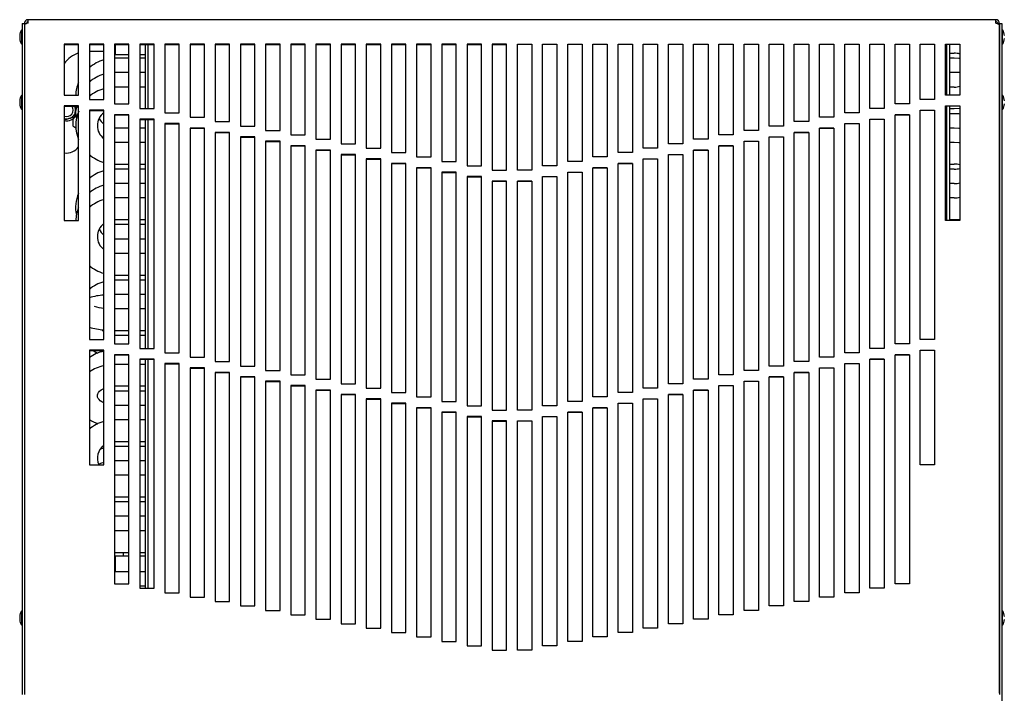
# Model space of a CAD drawing. Extents: x 2.9 to 84.8, y 2.2 to 57.4.
# Tile 2 of 16: x 2.9 to 20, y 19.7 to 31.4. Entities that reach past the tile are written whole.
import ezdxf

# ---------------------------------------------------------------- set-up
doc = ezdxf.new("R2010")
doc.units = 0
doc.layers.add('BODY', color=3, linetype='CONTINUOUS')

msp = doc.modelspace()

# ---------------------------------------------------------------- linework, layer by layer
at = {"layer": 'BODY', "linetype": 'CONTINUOUS'}
for p, q in [((2.965, 31.302), (3.001, 31.302)), ((2.965, 31.302), (2.965, 19.644)), ((3.001, 31.302), (3.001, 19.644)), ((3.001, 31.302), (3.037, 31.302)), ((3.067, 31.308), (3.067, 31.368)), ((19.875, 31.368), (3.067, 31.368)), ((19.875, 31.308), (19.875, 31.368)), ((19.941, 31.302), (19.905, 31.302)), ((19.941, 31.302), (19.941, 19.644)), ((19.941, 31.302), (19.977, 31.302)), ((19.977, 31.302), (19.977, 19.644)), ((2.965, 31.178), (2.95, 31.193)), ((2.95, 31.193), (2.95, 30.943)), ((3.001, 31.275), (3.001, 19.664)), ((19.941, 19.664), (19.941, 31.275)), ((19.992, 31.193), (19.977, 31.178)), ((19.992, 31.068), (19.992, 31.193)), ((2.92, 31.093), (2.92, 31.043)), ((2.95, 30.943), (2.965, 30.958)), ((19.977, 30.958), (19.992, 30.943)), ((19.992, 30.943), (19.992, 31.068)), ((3.944, 30.943), (3.694, 30.943)), ((3.694, 30.943), (3.694, 30.057)), ((3.694, 30.939), (3.944, 30.939)), ((3.944, 30.057), (3.944, 30.943)), ((4.381, 30.943), (4.131, 30.943)), ((4.131, 30.943), (4.131, 29.98)), ((4.131, 30.939), (4.381, 30.939)), ((4.131, 30.819), (4.381, 30.819)), ((4.381, 29.98), (4.381, 30.943)), ((4.818, 30.943), (4.568, 30.943)), ((4.568, 30.943), (4.568, 29.904)), ((4.568, 30.939), (4.818, 30.939)), ((4.568, 30.819), (4.581, 30.819)), ((4.581, 30.939), (4.581, 30.763)), ((4.818, 29.904), (4.818, 30.943)), ((5.256, 30.943), (5.006, 30.943)), ((5.006, 30.943), (5.006, 29.827)), ((5.006, 30.939), (5.256, 30.939)), ((5.103, 29.827), (5.103, 30.939)), ((5.151, 29.827), (5.151, 30.939)), ((5.256, 29.827), (5.256, 30.943)), ((5.693, 30.943), (5.443, 30.943)), ((5.443, 30.943), (5.443, 29.75)), ((5.443, 30.939), (5.693, 30.939)), ((5.693, 29.75), (5.693, 30.943)), ((6.13, 30.943), (5.88, 30.943)), ((5.88, 30.943), (5.88, 29.673)), ((5.88, 30.939), (6.13, 30.939)), ((6.13, 29.673), (6.13, 30.943)), ((6.567, 30.943), (6.317, 30.943)), ((6.317, 30.943), (6.317, 29.597)), ((6.317, 30.939), (6.567, 30.939)), ((6.567, 29.597), (6.567, 30.943)), ((7.005, 30.943), (6.755, 30.943)), ((6.755, 30.943), (6.755, 29.52)), ((6.755, 30.939), (7.005, 30.939)), ((7.005, 29.52), (7.005, 30.943)), ((7.442, 30.943), (7.192, 30.943)), ((7.192, 30.943), (7.192, 29.443)), ((7.192, 30.939), (7.442, 30.939)), ((7.442, 29.443), (7.442, 30.943)), ((7.879, 30.943), (7.629, 30.943)), ((7.629, 30.943), (7.629, 29.366)), ((7.629, 30.939), (7.879, 30.939)), ((7.879, 29.366), (7.879, 30.943)), ((8.316, 30.943), (8.066, 30.943)), ((8.066, 30.943), (8.066, 29.29)), ((8.066, 30.939), (8.316, 30.939)), ((8.316, 29.29), (8.316, 30.943)), ((8.754, 30.943), (8.504, 30.943)), ((8.504, 30.943), (8.504, 29.213)), ((8.504, 30.939), (8.754, 30.939)), ((8.754, 29.213), (8.754, 30.943)), ((9.191, 30.943), (8.941, 30.943)), ((8.941, 30.943), (8.941, 29.136)), ((8.941, 30.939), (9.191, 30.939)), ((9.191, 29.136), (9.191, 30.943)), ((9.628, 30.943), (9.378, 30.943)), ((9.378, 30.943), (9.378, 29.059)), ((9.378, 30.939), (9.628, 30.939)), ((9.628, 29.059), (9.628, 30.943)), ((10.065, 30.943), (9.815, 30.943)), ((9.815, 30.943), (9.815, 28.983)), ((9.815, 30.939), (10.065, 30.939)), ((10.065, 28.983), (10.065, 30.943)), ((10.503, 30.943), (10.253, 30.943)), ((10.253, 30.943), (10.253, 28.906)), ((10.253, 30.939), (10.503, 30.939)), ((10.503, 28.906), (10.503, 30.943)), ((10.94, 30.943), (10.69, 30.943)), ((10.69, 30.943), (10.69, 28.829)), ((10.69, 30.939), (10.94, 30.939)), ((10.94, 28.829), (10.94, 30.943)), ((11.377, 30.943), (11.127, 30.943)), ((11.127, 30.943), (11.127, 28.752)), ((11.127, 30.939), (11.377, 30.939)), ((11.377, 28.752), (11.377, 30.943)), ((11.565, 30.943), (11.815, 30.943)), ((11.565, 28.752), (11.565, 30.943)), ((11.815, 30.939), (11.565, 30.939)), ((11.815, 30.943), (11.815, 28.752)), ((12.002, 30.943), (12.252, 30.943)), ((12.002, 28.829), (12.002, 30.943)), ((12.252, 30.939), (12.002, 30.939)), ((12.252, 30.943), (12.252, 28.829)), ((12.44, 30.943), (12.69, 30.943)), ((12.44, 28.906), (12.44, 30.943)), ((12.69, 30.939), (12.44, 30.939)), ((12.69, 30.943), (12.69, 28.906)), ((12.877, 30.943), (13.127, 30.943)), ((12.877, 28.983), (12.877, 30.943)), ((13.127, 30.939), (12.877, 30.939)), ((13.127, 30.943), (13.127, 28.983)), ((13.314, 30.943), (13.564, 30.943)), ((13.314, 29.059), (13.314, 30.943)), ((13.564, 30.939), (13.314, 30.939)), ((13.564, 30.943), (13.564, 29.059)), ((13.751, 30.943), (14.001, 30.943)), ((13.751, 29.136), (13.751, 30.943)), ((14.001, 30.939), (13.751, 30.939)), ((14.001, 30.943), (14.001, 29.136)), ((14.189, 30.943), (14.439, 30.943)), ((14.189, 29.213), (14.189, 30.943)), ((14.439, 30.939), (14.189, 30.939)), ((14.439, 30.943), (14.439, 29.213)), ((14.626, 30.943), (14.876, 30.943)), ((14.626, 29.29), (14.626, 30.943)), ((14.876, 30.939), (14.626, 30.939)), ((14.876, 30.943), (14.876, 29.29)), ((15.063, 30.943), (15.313, 30.943)), ((15.063, 29.366), (15.063, 30.943)), ((15.313, 30.939), (15.063, 30.939)), ((15.313, 30.943), (15.313, 29.366)), ((15.501, 30.943), (15.751, 30.943)), ((15.501, 29.443), (15.501, 30.943)), ((15.751, 30.939), (15.501, 30.939)), ((15.751, 30.943), (15.751, 29.443)), ((15.938, 30.943), (16.188, 30.943)), ((15.938, 29.52), (15.938, 30.943)), ((16.188, 30.939), (15.938, 30.939)), ((16.188, 30.943), (16.188, 29.52)), ((16.375, 30.943), (16.625, 30.943)), ((16.375, 29.597), (16.375, 30.943)), ((16.625, 30.939), (16.375, 30.939)), ((16.625, 30.943), (16.625, 29.597)), ((16.812, 30.943), (17.062, 30.943)), ((16.812, 29.673), (16.812, 30.943)), ((17.062, 30.939), (16.812, 30.939)), ((17.062, 30.943), (17.062, 29.673)), ((17.25, 30.943), (17.5, 30.943)), ((17.25, 29.75), (17.25, 30.943)), ((17.5, 30.939), (17.25, 30.939)), ((17.5, 30.943), (17.5, 29.75)), ((17.687, 30.943), (17.937, 30.943)), ((17.687, 29.827), (17.687, 30.943)), ((17.937, 30.939), (17.687, 30.939)), ((17.937, 30.943), (17.937, 29.827)), ((18.124, 30.943), (18.374, 30.943)), ((18.124, 29.904), (18.124, 30.943)), ((18.374, 30.939), (18.124, 30.939)), ((18.374, 30.943), (18.374, 29.904)), ((18.561, 30.943), (18.811, 30.943)), ((18.561, 29.98), (18.561, 30.943)), ((18.811, 30.939), (18.561, 30.939)), ((18.811, 30.943), (18.811, 29.98)), ((18.999, 30.943), (19.249, 30.943)), ((18.999, 30.057), (18.999, 30.943)), ((19.249, 30.939), (18.999, 30.939)), ((19.021, 30.939), (19.021, 30.057)), ((19.069, 30.939), (19.069, 30.057)), ((19.069, 30.786), (19.153, 30.786)), ((19.249, 30.943), (19.249, 30.057)), ((4.581, 30.763), (4.818, 30.763)), ((4.818, 30.698), (4.581, 30.698)), ((5.006, 30.763), (5.103, 30.763)), ((5.103, 30.698), (5.006, 30.698)), ((19.153, 30.698), (19.069, 30.698)), ((4.581, 30.448), (4.568, 30.447)), ((4.818, 30.448), (4.581, 30.448)), ((5.103, 30.448), (5.006, 30.448)), ((19.153, 30.448), (19.069, 30.448)), ((4.581, 30.197), (4.568, 30.196)), ((4.818, 30.197), (4.581, 30.197)), ((5.103, 30.197), (5.006, 30.197)), ((19.153, 30.197), (19.069, 30.197)), ((2.92, 29.956), (2.92, 29.906)), ((2.965, 30.041), (2.95, 30.056)), ((2.95, 30.056), (2.95, 29.806)), ((3.694, 30.057), (3.944, 30.057)), ((4.131, 29.98), (4.381, 29.98)), ((18.811, 29.98), (18.561, 29.98)), ((19.249, 30.057), (18.999, 30.057)), ((19.992, 30.056), (19.977, 30.041)), ((19.992, 29.931), (19.992, 30.056)), ((19.992, 29.806), (19.992, 29.931)), ((2.95, 29.806), (2.965, 29.821)), ((3.944, 29.87), (3.694, 29.87)), ((3.694, 29.87), (3.694, 27.879)), ((3.694, 29.867), (3.944, 29.867)), ((3.909, 29.84), (3.864, 29.678)), ((3.878, 29.863), (3.876, 29.867)), ((3.889, 29.867), (3.906, 29.85)), ((3.915, 29.865), (3.921, 29.843)), ((3.944, 27.879), (3.944, 29.87)), ((4.381, 29.793), (4.131, 29.793)), ((4.131, 29.793), (4.131, 25.811)), ((4.131, 29.79), (4.381, 29.79)), ((4.381, 25.811), (4.381, 29.793)), ((4.568, 29.904), (4.818, 29.904)), ((5.006, 29.827), (5.256, 29.827)), ((17.937, 29.827), (17.687, 29.827)), ((18.374, 29.904), (18.124, 29.904)), ((18.561, 25.811), (18.561, 29.793)), ((18.561, 29.793), (18.811, 29.793)), ((18.811, 29.79), (18.561, 29.79)), ((18.811, 29.793), (18.811, 25.811)), ((18.999, 29.87), (19.249, 29.87)), ((18.999, 27.879), (18.999, 29.87)), ((19.249, 29.867), (18.999, 29.867)), ((19.021, 29.867), (19.021, 27.879)), ((19.069, 29.867), (19.069, 27.879)), ((19.069, 29.822), (19.153, 29.822)), ((19.249, 29.87), (19.249, 27.879)), ((19.977, 29.821), (19.992, 29.806)), ((3.857, 29.671), (3.694, 29.628)), ((3.694, 29.628), (3.694, 29.628)), ((3.723, 29.636), (3.776, 29.65)), ((3.846, 29.645), (3.846, 29.525)), ((4.818, 29.716), (4.568, 29.716)), ((4.568, 29.716), (4.568, 25.734)), ((4.568, 29.713), (4.818, 29.713)), ((4.818, 25.734), (4.818, 29.716)), ((5.256, 29.64), (5.006, 29.64)), ((5.006, 29.64), (5.006, 25.657)), ((5.006, 29.636), (5.256, 29.636)), ((5.103, 25.657), (5.103, 29.636)), ((5.151, 25.657), (5.151, 29.636)), ((5.256, 25.657), (5.256, 29.64)), ((5.443, 29.75), (5.693, 29.75)), ((5.88, 29.673), (6.13, 29.673)), ((6.317, 29.597), (6.567, 29.597)), ((16.625, 29.597), (16.375, 29.597)), ((17.062, 29.673), (16.812, 29.673)), ((17.5, 29.75), (17.25, 29.75)), ((17.687, 25.657), (17.687, 29.64)), ((17.687, 29.64), (17.937, 29.64)), ((17.937, 29.636), (17.687, 29.636)), ((17.937, 29.64), (17.937, 25.657)), ((18.124, 25.734), (18.124, 29.716)), ((18.124, 29.716), (18.374, 29.716)), ((18.374, 29.713), (18.124, 29.713)), ((18.374, 29.716), (18.374, 25.734)), ((19.153, 29.734), (19.069, 29.734)), ((4.581, 29.484), (4.568, 29.485)), ((4.818, 29.484), (4.581, 29.484)), ((5.103, 29.484), (5.006, 29.484)), ((5.693, 29.563), (5.443, 29.563)), ((5.443, 29.563), (5.443, 25.581)), ((5.443, 29.56), (5.693, 29.56)), ((5.693, 25.581), (5.693, 29.563)), ((6.13, 29.486), (5.88, 29.486)), ((5.88, 29.486), (5.88, 25.504)), ((5.88, 29.483), (6.13, 29.483)), ((6.13, 25.504), (6.13, 29.486)), ((6.755, 29.52), (7.005, 29.52)), ((7.192, 29.443), (7.442, 29.443)), ((15.751, 29.443), (15.501, 29.443)), ((16.188, 29.52), (15.938, 29.52)), ((16.812, 25.504), (16.812, 29.486)), ((16.812, 29.486), (17.062, 29.486)), ((17.062, 29.483), (16.812, 29.483)), ((17.062, 29.486), (17.062, 25.504)), ((17.25, 25.581), (17.25, 29.563)), ((17.25, 29.563), (17.5, 29.563)), ((17.5, 29.56), (17.25, 29.56)), ((17.5, 29.563), (17.5, 25.581)), ((19.153, 29.484), (19.069, 29.484)), ((6.567, 29.409), (6.317, 29.409)), ((6.317, 29.409), (6.317, 25.427)), ((6.317, 29.406), (6.567, 29.406)), ((6.567, 25.427), (6.567, 29.409)), ((7.005, 29.333), (6.755, 29.333)), ((6.755, 29.333), (6.755, 25.35)), ((6.755, 29.329), (7.005, 29.329)), ((7.005, 25.35), (7.005, 29.333)), ((7.442, 29.256), (7.192, 29.256)), ((7.192, 29.256), (7.192, 25.274)), ((7.192, 29.253), (7.442, 29.253)), ((7.442, 25.274), (7.442, 29.256)), ((7.629, 29.366), (7.879, 29.366)), ((8.066, 29.29), (8.316, 29.29)), ((14.876, 29.29), (14.626, 29.29)), ((15.313, 29.366), (15.063, 29.366)), ((15.501, 25.274), (15.501, 29.256)), ((15.501, 29.256), (15.751, 29.256)), ((15.751, 29.253), (15.501, 29.253)), ((15.751, 29.256), (15.751, 25.274)), ((15.938, 25.35), (15.938, 29.333)), ((15.938, 29.333), (16.188, 29.333)), ((16.188, 29.329), (15.938, 29.329)), ((16.188, 29.333), (16.188, 25.35)), ((16.375, 25.427), (16.375, 29.409)), ((16.375, 29.409), (16.625, 29.409)), ((16.625, 29.406), (16.375, 29.406)), ((16.625, 29.409), (16.625, 25.427)), ((4.581, 29.234), (4.568, 29.235)), ((4.818, 29.234), (4.581, 29.234)), ((5.103, 29.234), (5.006, 29.234)), ((7.879, 29.179), (7.629, 29.179)), ((7.629, 29.179), (7.629, 25.197)), ((7.629, 29.176), (7.879, 29.176)), ((7.879, 25.197), (7.879, 29.179)), ((8.316, 29.102), (8.066, 29.102)), ((8.066, 29.102), (8.066, 25.12)), ((8.066, 29.099), (8.316, 29.099)), ((8.316, 25.12), (8.316, 29.102)), ((8.504, 29.213), (8.754, 29.213)), ((8.941, 29.136), (9.191, 29.136)), ((14.001, 29.136), (13.751, 29.136)), ((14.439, 29.213), (14.189, 29.213)), ((14.626, 25.12), (14.626, 29.102)), ((14.626, 29.102), (14.876, 29.102)), ((14.876, 29.099), (14.626, 29.099)), ((14.876, 29.102), (14.876, 25.12)), ((15.063, 25.197), (15.063, 29.179)), ((15.063, 29.179), (15.313, 29.179)), ((15.313, 29.176), (15.063, 29.176)), ((15.313, 29.179), (15.313, 25.197)), ((19.153, 29.234), (19.069, 29.234)), ((8.754, 29.026), (8.504, 29.026)), ((8.504, 29.026), (8.504, 25.043)), ((8.504, 29.022), (8.754, 29.022)), ((8.754, 25.043), (8.754, 29.026)), ((9.191, 28.949), (8.941, 28.949)), ((8.941, 28.949), (8.941, 24.966)), ((8.941, 28.945), (9.191, 28.945)), ((9.191, 24.966), (9.191, 28.949)), ((9.378, 29.059), (9.628, 29.059)), ((9.815, 28.983), (10.065, 28.983)), ((10.253, 28.906), (10.503, 28.906)), ((12.69, 28.906), (12.44, 28.906)), ((13.127, 28.983), (12.877, 28.983)), ((13.564, 29.059), (13.314, 29.059)), ((13.751, 24.966), (13.751, 28.949)), ((13.751, 28.949), (14.001, 28.949)), ((14.001, 28.945), (13.751, 28.945)), ((14.001, 28.949), (14.001, 24.966)), ((14.189, 25.043), (14.189, 29.026)), ((14.189, 29.026), (14.439, 29.026)), ((14.439, 29.022), (14.189, 29.022)), ((14.439, 29.026), (14.439, 25.043)), ((4.581, 28.859), (4.818, 28.859)), ((4.818, 28.771), (4.581, 28.771)), ((5.006, 28.859), (5.103, 28.859)), ((5.103, 28.771), (5.006, 28.771)), ((9.628, 28.872), (9.378, 28.872)), ((9.378, 28.872), (9.378, 24.89)), ((9.378, 28.869), (9.628, 28.869)), ((9.628, 24.89), (9.628, 28.872)), ((10.065, 28.795), (9.815, 28.795)), ((9.815, 28.795), (9.815, 24.813)), ((9.815, 28.792), (10.065, 28.792)), ((10.065, 24.813), (10.065, 28.795)), ((10.69, 28.829), (10.94, 28.829)), ((11.127, 28.752), (11.377, 28.752)), ((11.815, 28.752), (11.565, 28.752)), ((12.252, 28.829), (12.002, 28.829)), ((12.877, 24.813), (12.877, 28.795)), ((12.877, 28.795), (13.127, 28.795)), ((13.127, 28.792), (12.877, 28.792)), ((13.127, 28.795), (13.127, 24.813)), ((13.314, 24.89), (13.314, 28.872)), ((13.314, 28.872), (13.564, 28.872)), ((13.564, 28.869), (13.314, 28.869)), ((13.564, 28.872), (13.564, 24.89)), ((19.069, 28.859), (19.153, 28.859)), ((19.153, 28.771), (19.069, 28.771)), ((10.503, 28.719), (10.253, 28.719)), ((10.253, 28.719), (10.253, 24.736)), ((10.253, 28.715), (10.503, 28.715)), ((10.503, 24.736), (10.503, 28.719)), ((10.94, 28.642), (10.69, 28.642)), ((10.69, 28.642), (10.69, 24.659)), ((10.69, 28.638), (10.94, 28.638)), ((10.94, 24.659), (10.94, 28.642)), ((11.377, 28.565), (11.127, 28.565)), ((11.127, 28.565), (11.127, 24.583)), ((11.127, 28.562), (11.377, 28.562)), ((11.377, 24.583), (11.377, 28.565)), ((11.565, 24.583), (11.565, 28.565)), ((11.565, 28.565), (11.815, 28.565)), ((11.815, 28.562), (11.565, 28.562)), ((11.815, 28.565), (11.815, 24.583)), ((12.002, 24.659), (12.002, 28.642)), ((12.002, 28.642), (12.252, 28.642)), ((12.252, 28.638), (12.002, 28.638)), ((12.252, 28.642), (12.252, 24.659)), ((12.44, 24.736), (12.44, 28.719)), ((12.44, 28.719), (12.69, 28.719)), ((12.69, 28.715), (12.44, 28.715)), ((12.69, 28.719), (12.69, 24.736)), ((4.581, 28.52), (4.568, 28.519)), ((4.818, 28.52), (4.581, 28.52)), ((5.103, 28.52), (5.006, 28.52)), ((19.153, 28.52), (19.069, 28.52)), ((4.581, 28.27), (4.568, 28.269)), ((4.818, 28.27), (4.581, 28.27)), ((5.103, 28.27), (5.006, 28.27)), ((19.153, 28.27), (19.069, 28.27)), ((3.694, 27.879), (3.944, 27.879)), ((4.568, 27.895), (4.581, 27.895)), ((4.581, 27.895), (4.818, 27.895)), ((5.006, 27.895), (5.103, 27.895)), ((19.249, 27.879), (18.999, 27.879)), ((19.069, 27.895), (19.153, 27.895)), ((4.818, 27.807), (4.581, 27.807)), ((5.103, 27.807), (5.006, 27.807)), ((4.581, 27.557), (4.568, 27.558)), ((4.818, 27.557), (4.581, 27.557)), ((5.103, 27.557), (5.006, 27.557)), ((4.581, 27.306), (4.568, 27.307)), ((4.818, 27.306), (4.581, 27.306)), ((5.103, 27.306), (5.006, 27.306)), ((19.977, 27.332), (19.981, 27.332)), ((19.981, 27.332), (19.981, 21.085)), ((4.581, 26.931), (4.818, 26.931)), ((5.006, 26.931), (5.103, 26.931)), ((4.818, 26.843), (4.581, 26.843)), ((5.103, 26.843), (5.006, 26.843)), ((4.581, 26.593), (4.568, 26.593)), ((4.818, 26.593), (4.581, 26.593)), ((5.103, 26.593), (5.006, 26.593)), ((4.581, 26.343), (4.568, 26.343)), ((4.818, 26.343), (4.581, 26.343)), ((5.103, 26.343), (5.006, 26.343)), ((4.581, 25.968), (4.818, 25.968)), ((4.818, 25.88), (4.581, 25.88)), ((5.006, 25.968), (5.103, 25.968)), ((5.103, 25.88), (5.006, 25.88)), ((4.131, 25.811), (4.381, 25.811)), ((4.568, 25.734), (4.818, 25.734)), ((5.006, 25.657), (5.256, 25.657)), ((17.937, 25.657), (17.687, 25.657)), ((18.374, 25.734), (18.124, 25.734)), ((18.811, 25.811), (18.561, 25.811)), ((4.381, 25.624), (4.131, 25.624)), ((4.131, 25.624), (4.131, 23.632)), ((4.131, 25.62), (4.381, 25.62)), ((4.381, 23.632), (4.381, 25.624)), ((4.818, 25.547), (4.568, 25.547)), ((4.568, 25.547), (4.568, 21.565)), ((4.568, 25.544), (4.818, 25.544)), ((4.818, 21.565), (4.818, 25.547)), ((5.443, 25.581), (5.693, 25.581)), ((5.88, 25.504), (6.13, 25.504)), ((17.062, 25.504), (16.812, 25.504)), ((17.5, 25.581), (17.25, 25.581)), ((18.124, 21.565), (18.124, 25.547)), ((18.124, 25.547), (18.374, 25.547)), ((18.374, 25.544), (18.124, 25.544)), ((18.374, 25.547), (18.374, 21.565)), ((18.561, 23.632), (18.561, 25.624)), ((18.561, 25.624), (18.811, 25.624)), ((18.811, 25.62), (18.561, 25.62)), ((18.811, 25.624), (18.811, 23.632)), ((4.581, 25.379), (4.568, 25.378)), ((4.818, 25.379), (4.581, 25.379)), ((5.256, 25.47), (5.006, 25.47)), ((5.006, 25.47), (5.006, 21.488)), ((5.006, 25.467), (5.256, 25.467)), ((5.103, 25.379), (5.006, 25.379)), ((5.103, 21.488), (5.103, 25.467)), ((5.151, 21.488), (5.151, 25.467)), ((5.256, 21.488), (5.256, 25.47)), ((5.693, 25.393), (5.443, 25.393)), ((5.443, 25.393), (5.443, 21.411)), ((5.443, 25.39), (5.693, 25.39)), ((5.693, 21.411), (5.693, 25.393)), ((6.13, 25.317), (5.88, 25.317)), ((5.88, 25.317), (5.88, 21.334)), ((5.88, 25.313), (6.13, 25.313)), ((6.13, 21.334), (6.13, 25.317)), ((6.317, 25.427), (6.567, 25.427)), ((6.755, 25.35), (7.005, 25.35)), ((16.188, 25.35), (15.938, 25.35)), ((16.625, 25.427), (16.375, 25.427)), ((16.812, 21.334), (16.812, 25.317)), ((16.812, 25.317), (17.062, 25.317)), ((17.062, 25.313), (16.812, 25.313)), ((17.062, 25.317), (17.062, 21.334)), ((17.25, 21.411), (17.25, 25.393)), ((17.25, 25.393), (17.5, 25.393)), ((17.5, 25.39), (17.25, 25.39)), ((17.5, 25.393), (17.5, 21.411)), ((17.687, 21.488), (17.687, 25.47)), ((17.687, 25.47), (17.937, 25.47)), ((17.937, 25.467), (17.687, 25.467)), ((17.937, 25.47), (17.937, 21.488)), ((6.567, 25.24), (6.317, 25.24)), ((6.317, 25.24), (6.317, 21.258)), ((6.317, 25.237), (6.567, 25.237)), ((6.567, 21.258), (6.567, 25.24)), ((7.005, 25.163), (6.755, 25.163)), ((6.755, 25.163), (6.755, 21.181)), ((6.755, 25.16), (7.005, 25.16)), ((7.005, 21.181), (7.005, 25.163)), ((7.192, 25.274), (7.442, 25.274)), ((7.629, 25.197), (7.879, 25.197)), ((15.313, 25.197), (15.063, 25.197)), ((15.751, 25.274), (15.501, 25.274)), ((15.938, 21.181), (15.938, 25.163)), ((15.938, 25.163), (16.188, 25.163)), ((16.188, 25.16), (15.938, 25.16)), ((16.188, 25.163), (16.188, 21.181)), ((16.375, 21.258), (16.375, 25.24)), ((16.375, 25.24), (16.625, 25.24)), ((16.625, 25.237), (16.375, 25.237)), ((16.625, 25.24), (16.625, 21.258)), ((4.581, 25.004), (4.818, 25.004)), ((5.006, 25.004), (5.103, 25.004)), ((7.442, 25.086), (7.192, 25.086)), ((7.192, 25.086), (7.192, 21.104)), ((7.192, 25.083), (7.442, 25.083)), ((7.442, 21.104), (7.442, 25.086)), ((7.879, 25.01), (7.629, 25.01)), ((7.629, 25.01), (7.629, 21.027)), ((7.629, 25.006), (7.879, 25.006)), ((7.879, 21.027), (7.879, 25.01)), ((8.066, 25.12), (8.316, 25.12)), ((8.504, 25.043), (8.754, 25.043)), ((14.439, 25.043), (14.189, 25.043)), ((14.876, 25.12), (14.626, 25.12)), ((15.063, 21.027), (15.063, 25.01)), ((15.063, 25.01), (15.313, 25.01)), ((15.313, 25.006), (15.063, 25.006)), ((15.313, 25.01), (15.313, 21.027)), ((15.501, 21.104), (15.501, 25.086)), ((15.501, 25.086), (15.751, 25.086)), ((15.751, 25.083), (15.501, 25.083)), ((15.751, 25.086), (15.751, 21.104)), ((4.818, 24.916), (4.581, 24.916)), ((5.103, 24.916), (5.006, 24.916)), ((8.316, 24.933), (8.066, 24.933)), ((8.066, 24.933), (8.066, 20.95)), ((8.066, 24.929), (8.316, 24.929)), ((8.316, 20.95), (8.316, 24.933)), ((8.754, 24.856), (8.504, 24.856)), ((8.504, 24.856), (8.504, 20.874)), ((8.504, 24.853), (8.754, 24.853)), ((8.754, 20.874), (8.754, 24.856)), ((8.941, 24.966), (9.191, 24.966)), ((9.378, 24.89), (9.628, 24.89)), ((9.815, 24.813), (10.065, 24.813)), ((13.127, 24.813), (12.877, 24.813)), ((13.564, 24.89), (13.314, 24.89)), ((14.001, 24.966), (13.751, 24.966)), ((14.189, 20.874), (14.189, 24.856)), ((14.189, 24.856), (14.439, 24.856)), ((14.439, 24.853), (14.189, 24.853)), ((14.439, 24.856), (14.439, 20.874)), ((14.626, 20.95), (14.626, 24.933)), ((14.626, 24.933), (14.876, 24.933)), ((14.876, 24.929), (14.626, 24.929)), ((14.876, 24.933), (14.876, 20.95)), ((4.581, 24.666), (4.568, 24.667)), ((4.818, 24.666), (4.581, 24.666)), ((5.103, 24.666), (5.006, 24.666)), ((9.191, 24.779), (8.941, 24.779)), ((8.941, 24.779), (8.941, 20.797)), ((8.941, 24.776), (9.191, 24.776)), ((9.191, 20.797), (9.191, 24.779)), ((9.628, 24.703), (9.378, 24.703)), ((9.378, 24.703), (9.378, 20.72)), ((9.378, 24.699), (9.628, 24.699)), ((9.628, 20.72), (9.628, 24.703)), ((10.253, 24.736), (10.503, 24.736)), ((10.69, 24.659), (10.94, 24.659)), ((12.252, 24.659), (12.002, 24.659)), ((12.69, 24.736), (12.44, 24.736)), ((13.314, 20.72), (13.314, 24.703)), ((13.314, 24.703), (13.564, 24.703)), ((13.564, 24.699), (13.314, 24.699)), ((13.564, 24.703), (13.564, 20.72)), ((13.751, 20.797), (13.751, 24.779)), ((13.751, 24.779), (14.001, 24.779)), ((14.001, 24.776), (13.751, 24.776)), ((14.001, 24.779), (14.001, 20.797)), ((10.065, 24.626), (9.815, 24.626)), ((9.815, 24.626), (9.815, 20.643)), ((9.815, 24.622), (10.065, 24.622)), ((10.065, 20.643), (10.065, 24.626)), ((10.503, 24.549), (10.253, 24.549)), ((10.253, 24.549), (10.253, 20.567)), ((10.253, 24.546), (10.503, 24.546)), ((10.503, 20.567), (10.503, 24.549)), ((10.94, 24.472), (10.69, 24.472)), ((10.69, 24.472), (10.69, 20.49)), ((10.69, 24.469), (10.94, 24.469)), ((10.94, 20.49), (10.94, 24.472)), ((11.127, 24.583), (11.377, 24.583)), ((11.815, 24.583), (11.565, 24.583)), ((12.002, 20.49), (12.002, 24.472)), ((12.002, 24.472), (12.252, 24.472)), ((12.252, 24.469), (12.002, 24.469)), ((12.252, 24.472), (12.252, 20.49)), ((12.44, 20.567), (12.44, 24.549)), ((12.44, 24.549), (12.69, 24.549)), ((12.69, 24.546), (12.44, 24.546)), ((12.69, 24.549), (12.69, 20.567)), ((12.877, 20.643), (12.877, 24.626)), ((12.877, 24.626), (13.127, 24.626)), ((13.127, 24.622), (12.877, 24.622)), ((13.127, 24.626), (13.127, 20.643)), ((4.581, 24.415), (4.568, 24.415)), ((4.818, 24.415), (4.581, 24.415)), ((5.103, 24.415), (5.006, 24.415)), ((11.377, 24.396), (11.127, 24.396)), ((11.127, 24.396), (11.127, 20.413)), ((11.127, 24.392), (11.377, 24.392)), ((11.377, 20.413), (11.377, 24.396)), ((11.565, 20.413), (11.565, 24.396)), ((11.565, 24.396), (11.815, 24.396)), ((11.815, 24.392), (11.565, 24.392)), ((11.815, 24.396), (11.815, 20.413)), ((4.568, 24.04), (4.581, 24.04)), ((4.581, 24.04), (4.818, 24.04)), ((4.818, 23.953), (4.581, 23.953)), ((5.006, 24.04), (5.103, 24.04)), ((5.103, 23.953), (5.006, 23.953)), ((4.131, 23.632), (4.381, 23.632)), ((4.581, 23.702), (4.568, 23.701)), ((4.818, 23.702), (4.581, 23.702)), ((5.103, 23.702), (5.006, 23.702)), ((18.811, 23.632), (18.561, 23.632)), ((4.581, 23.452), (4.568, 23.453)), ((4.818, 23.452), (4.581, 23.452)), ((5.103, 23.452), (5.006, 23.452)), ((4.581, 23.077), (4.818, 23.077)), ((4.818, 22.989), (4.581, 22.989)), ((5.006, 23.077), (5.103, 23.077)), ((5.103, 22.989), (5.006, 22.989)), ((4.581, 22.739), (4.568, 22.74)), ((4.818, 22.739), (4.581, 22.739)), ((5.103, 22.739), (5.006, 22.739)), ((4.581, 22.488), (4.568, 22.487)), ((4.818, 22.488), (4.581, 22.488)), ((5.103, 22.488), (5.006, 22.488)), ((4.568, 22.113), (4.581, 22.113)), ((4.581, 22.113), (4.818, 22.113)), ((4.724, 22.113), (4.711, 22.048)), ((5.006, 22.113), (5.103, 22.113)), ((4.581, 21.963), (4.568, 21.963)), ((4.818, 22.048), (4.581, 22.048)), ((4.581, 22.048), (4.581, 21.894)), ((4.581, 21.894), (4.581, 21.774)), ((5.103, 22.048), (5.006, 22.048)), ((4.818, 21.775), (4.581, 21.775)), ((5.103, 21.775), (5.006, 21.775)), ((4.568, 21.565), (4.818, 21.565)), ((18.374, 21.565), (18.124, 21.565)), ((5.103, 21.524), (5.006, 21.524)), ((5.006, 21.488), (5.256, 21.488)), ((5.443, 21.411), (5.693, 21.411)), ((17.5, 21.411), (17.25, 21.411)), ((17.937, 21.488), (17.687, 21.488)), ((5.88, 21.334), (6.13, 21.334)), ((6.317, 21.258), (6.567, 21.258)), ((16.625, 21.258), (16.375, 21.258)), ((17.062, 21.334), (16.812, 21.334)), ((2.965, 21.081), (2.95, 21.096)), ((2.95, 21.096), (2.95, 20.846)), ((6.755, 21.181), (7.005, 21.181)), ((7.192, 21.104), (7.442, 21.104)), ((15.751, 21.104), (15.501, 21.104)), ((16.188, 21.181), (15.938, 21.181)), ((19.992, 21.096), (19.977, 21.081)), ((19.992, 20.971), (19.992, 21.096)), ((2.92, 20.996), (2.92, 20.946)), ((7.629, 21.027), (7.879, 21.027)), ((8.066, 20.95), (8.316, 20.95)), ((8.504, 20.874), (8.754, 20.874)), ((14.439, 20.874), (14.189, 20.874)), ((14.876, 20.95), (14.626, 20.95)), ((15.313, 21.027), (15.063, 21.027)), ((19.992, 20.846), (19.992, 20.971)), ((2.95, 20.846), (2.965, 20.861)), ((8.941, 20.797), (9.191, 20.797)), ((9.378, 20.72), (9.628, 20.72)), ((13.564, 20.72), (13.314, 20.72)), ((14.001, 20.797), (13.751, 20.797)), ((19.977, 20.861), (19.992, 20.846)), ((19.981, 20.857), (19.981, 18.829)), ((9.815, 20.643), (10.065, 20.643)), ((10.253, 20.567), (10.503, 20.567)), ((12.69, 20.567), (12.44, 20.567)), ((13.127, 20.643), (12.877, 20.643)), ((10.69, 20.49), (10.94, 20.49)), ((11.127, 20.413), (11.377, 20.413)), ((11.815, 20.413), (11.565, 20.413)), ((12.252, 20.49), (12.002, 20.49))]:
    msp.add_line(p, q, dxfattribs=at)
for points in [[(19.875, 31.308), (19.898, 31.302), (19.918, 31.295), (19.932, 31.287), (19.94, 31.28), (19.941, 31.275)], [(19.249, 30.696), (19.232, 30.696), (19.153, 30.698)], [(19.249, 30.45), (19.219, 30.449), (19.153, 30.448)], [(19.153, 29.822), (19.247, 29.828), (19.249, 29.829)], [(3.828, 29.664), (3.809, 29.659), (3.776, 29.65), (3.776, 29.65)], [(19.249, 29.727), (19.235, 29.73), (19.153, 29.734)], [(3.846, 29.525), (3.897, 29.491), (3.899, 29.489)], [(19.249, 29.477), (19.235, 29.479), (19.153, 29.484)], [(19.249, 29.227), (19.235, 29.229), (19.153, 29.234)], [(19.153, 27.895), (19.247, 27.901), (19.249, 27.901)], [(4.381, 25.948), (4.378, 25.951), (4.346, 25.981)], [(4.197, 25.62), (4.244, 25.591), (4.279, 25.574)], [(4.381, 24.709), (4.379, 24.71), (4.347, 24.728), (4.32, 24.748), (4.299, 24.769), (4.283, 24.789), (4.274, 24.808), (4.269, 24.826), (4.27, 24.848), (4.276, 24.867), (4.289, 24.888), (4.309, 24.911), (4.336, 24.934), (4.371, 24.955), (4.381, 24.96)], [(4.381, 23.923), (4.324, 23.904), (4.316, 23.9)], [(4.381, 23.673), (4.324, 23.654), (4.291, 23.638)]]:
    msp.add_lwpolyline(points, dxfattribs=at)
for centre, radius, start, end in [((3.067, 31.302), 0.066, 90.0008, 179.9992), ((3.079, 31.202), 0.107, 96.2098, 136.4901), ((3.067, 31.302), 0.03, 90.0017, 179.9994), ((19.875, 31.302), 0.066, 0.0014, 89.9986), ((19.875, 31.302), 0.03, 359.9989, 89.9999), ((3.108, 31.091), 0.188, 147.1355, 179.466), ((19.835, 31.091), 0.188, 0.534, 32.8645), ((3.108, 31.045), 0.187, 180.534, 212.8645), ((19.835, 31.045), 0.188, 327.1355, 359.466), ((4.095, 30.32), 0.493, 107.835, 144.47), ((19.16, 30.512), 0.274, 71.1872, 91.4536), ((4.548, 30.057), 0.634, 105.2947, 131.1572), ((4.439, 30.055), 0.544, 155.7271, 179.7916), ((4.548, 29.807), 0.634, 105.2868, 131.1651), ((4.548, 29.556), 0.634, 105.2947, 131.1572), ((19.154, 30.518), 0.321, 269.8608, 287.1247), ((3.108, 29.955), 0.188, 147.1355, 179.466), ((19.835, 29.955), 0.188, 0.534, 32.8645), ((3.108, 29.908), 0.187, 180.534, 212.8645), ((3.736, 29.8), 0.115, 248.3939, 35.4527), ((3.736, 29.8), 0.155, 324.1405, 344.7461), ((-18.276, 35.737), 22.954, 344.7687, 344.9048), ((3.736, 29.8), 0.155, 5.3518, 24.1405), ((3.736, 29.8), 0.155, 344.7461, 5.3518), ((4.409, 29.776), 0.517, 169.7638, 193.7772), ((4.523, 29.529), 0.63, 156.6056, 203.2059), ((19.835, 29.908), 0.188, 327.1355, 359.466), ((3.736, 29.8), 0.19, 257.1274, 329.9607), ((3.736, 29.8), 0.155, 254.1468, 264.1405), ((3.736, 29.8), 0.155, 264.1405, 284.7461), ((3.736, 29.8), 0.155, 284.7461, 305.3518), ((3.736, 29.8), 0.155, 305.3518, 324.1405), ((3.855, 29.68), 0.00998, 284.675, 344.8115), ((4.551, 29.527), 0.282, 127.0575, 232.9425), ((4.526, 29.753), 0.247, 203.7651, 234.1875), ((3.736, 29.3), 0.25, 260.252, 326.1691), ((4.555, 29.508), 0.644, 228.7745, 254.2904), ((4.548, 28.13), 0.634, 105.2947, 131.1572), ((19.16, 28.585), 0.274, 71.1872, 91.4536), ((19.154, 29.092), 0.321, 269.8629, 287.1226), ((4.548, 27.88), 0.634, 105.2868, 131.1651), ((19.154, 28.841), 0.321, 269.8616, 287.1225), ((4.469, 28.111), 0.578, 155.3641, 193.4883), ((4.548, 27.629), 0.634, 105.2947, 131.1572), ((19.154, 28.591), 0.321, 269.8629, 287.1226), ((4.44, 27.877), 0.544, 155.7369, 179.84), ((4.551, 27.6), 0.282, 127.0573, 232.9427), ((4.526, 27.826), 0.247, 203.7656, 234.187), ((4.555, 27.581), 0.644, 228.7745, 254.2904), ((4.548, 26.203), 0.634, 105.2907, 131.1612), ((4.478, 25.379), 1.209, 94.6159, 106.6975), ((4.41, 26.854), 0.5, 247.1548, 266.6402), ((4.467, 27.106), 1.132, 252.7661, 265.672), ((4.519, 24.942), 0.679, 101.7446, 124.8902), ((4.519, 24.691), 0.679, 101.7446, 124.8902), ((4.459, 24.872), 0.556, 233.9106, 251.0935), ((4.548, 23.775), 0.634, 105.2907, 131.1612), ((4.546, 23.748), 0.278, 126.5452, 204.506), ((3.108, 20.994), 0.188, 147.1355, 179.466), ((19.835, 20.994), 0.188, 0.534, 32.8645), ((3.108, 20.948), 0.187, 180.534, 212.8645), ((19.835, 20.948), 0.188, 327.1355, 359.466)]:
    msp.add_arc(centre, radius, start, end, dxfattribs=at)

doc.saveas('drawing.dxf')
